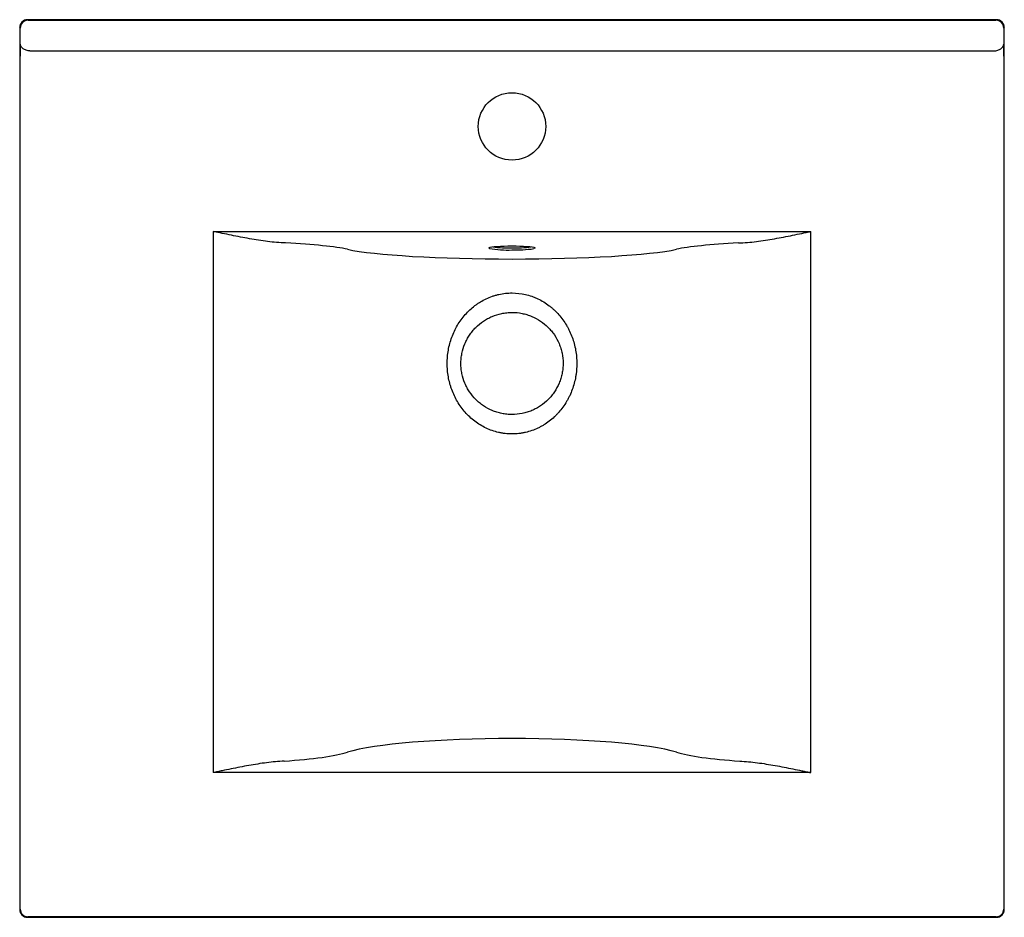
# Model space of a CAD drawing. Header units: millimetres. Extents: x 3982.361 to 3982.871, y 1771.605 to 1772.071.
import ezdxf

# ---------------------------------------------------------------- set-up
doc = ezdxf.new("R2010")
doc.units = ezdxf.units.MM
doc.layers.add('SANINDUSA', color=3, linetype='Continuous')

msp = doc.modelspace()

# ---------------------------------------------------------------- linework, layer by layer
at = {"layer": 'SANINDUSA'}
for p, q in [((3982.364543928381, 1772.07118999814), (3982.364859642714, 1772.070874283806)), ((3982.867348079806, 1772.07118999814), (3982.364543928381, 1772.07118999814)), ((3982.364859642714, 1772.070874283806), (3982.867032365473, 1772.070874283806)), ((3982.867032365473, 1772.070874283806), (3982.867348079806, 1772.07118999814)), ((3982.360860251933, 1772.066874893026), (3982.3605445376, 1772.067190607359)), ((3982.3605445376, 1772.067190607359), (3982.3605445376, 1771.609386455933)), ((3982.360860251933, 1772.05845095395), (3982.360860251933, 1772.066874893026)), ((3982.871347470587, 1772.067190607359), (3982.871031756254, 1772.066874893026)), ((3982.871031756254, 1772.066874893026), (3982.871031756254, 1772.05845095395)), ((3982.871347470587, 1771.609386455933), (3982.871347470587, 1772.067190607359)), ((3982.360807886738, 1771.609649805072), (3982.360807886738, 1772.052205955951)), ((3982.365890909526, 1772.054955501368), (3982.866001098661, 1772.054955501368)), ((3982.871084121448, 1772.052205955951), (3982.871084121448, 1771.609649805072)), ((3982.460946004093, 1771.96128651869), (3982.460946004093, 1771.680480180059)), ((3982.460946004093, 1771.96128651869), (3982.770946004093, 1771.96128651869)), ((3982.770946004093, 1771.680480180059), (3982.770946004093, 1771.96128651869)), ((3982.770946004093, 1771.680480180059), (3982.460946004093, 1771.680480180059)), ((3982.3605445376, 1771.609386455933), (3982.360807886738, 1771.609649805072)), ((3982.871084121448, 1771.609649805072), (3982.871347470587, 1771.609386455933)), ((3982.364807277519, 1771.605650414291), (3982.364543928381, 1771.605387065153)), ((3982.364543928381, 1771.605387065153), (3982.867348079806, 1771.605387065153)), ((3982.867084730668, 1771.605650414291), (3982.364807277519, 1771.605650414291)), ((3982.867348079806, 1771.605387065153), (3982.867084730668, 1771.605650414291))]:
    msp.add_line(p, q, dxfattribs=at)
at = {"layer": 'SANINDUSA', "flags": 128}
for points in [[(3982.604192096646, 1771.952527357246), (3982.604128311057, 1771.952556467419), (3982.603946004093, 1771.95273808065), (3982.604128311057, 1771.952919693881), (3982.604169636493, 1771.952939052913)], [(3982.604169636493, 1771.952939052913), (3982.604669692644, 1771.953095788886), (3982.605553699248, 1771.953261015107), (3982.606753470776, 1771.953410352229), (3982.608232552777, 1771.953539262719), (3982.609946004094, 1771.953643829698), (3982.611841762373, 1771.95372087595), (3982.613862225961, 1771.953768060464), (3982.615946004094, 1771.953783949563), (3982.618029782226, 1771.953768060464), (3982.620050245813, 1771.95372087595), (3982.621946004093, 1771.953643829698), (3982.62365945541, 1771.953539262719), (3982.625138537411, 1771.953410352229), (3982.626338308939, 1771.953261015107), (3982.627222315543, 1771.953095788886), (3982.627763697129, 1771.952919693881), (3982.627785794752, 1771.95290841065)], [(3982.627785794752, 1771.95290841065), (3982.627946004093, 1771.95273808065), (3982.627763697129, 1771.952556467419), (3982.627222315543, 1771.952380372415), (3982.627205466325, 1771.952376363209)]]:
    msp.add_lwpolyline(points, dxfattribs=at)
at = {"layer": 'SANINDUSA'}
msp.add_circle((3982.615946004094, 1772.015788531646), 0.0175, dxfattribs=at)
for centre, radius, start, end in [((3982.364861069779, 1772.066873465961), 0.004000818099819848, 90.02043702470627, 179.9795629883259), ((3982.867030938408, 1772.066873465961), 0.004000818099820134, 0.02043701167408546, 89.97956297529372), ((3982.613707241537, 1772.00331399), 0.05167030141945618, 259.3883539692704, 272.4832797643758), ((3982.614740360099, 1772.021310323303), 0.06854536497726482, 262.6782551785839, 271.0078270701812), ((3982.617617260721, 1772.012868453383), 0.06011612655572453, 268.4069451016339, 277.9069726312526), ((3982.617352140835, 1772.021544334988), 0.06986627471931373, 268.8467806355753, 278.107522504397), ((3982.364808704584, 1771.609651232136), 0.004000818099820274, 180.0204370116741, 269.9795629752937), ((3982.867083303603, 1771.609651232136), 0.004000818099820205, 270.0204370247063, 359.9795629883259)]:
    msp.add_arc(centre, radius, start, end, dxfattribs=at)
for centre, major_axis, ratio, start_param, end_param in [((3982.364545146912, 1772.067189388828), (0.002829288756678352, -0.002829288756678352), 0.99969545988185, 2.356346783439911, 3.926838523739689), ((3982.867346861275, 1772.067189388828), (-0.002829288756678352, -0.002829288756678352), 0.999695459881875, 2.356346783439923, 3.926838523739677), ((3982.360947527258, 1772.052205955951), (0, 0.007999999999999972), 0.01745506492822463, 0.6751315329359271, 1.570796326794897), ((3982.870944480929, 1772.052205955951), (0, 0.008000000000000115), 0.01745506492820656, 4.712388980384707, 5.608053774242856), ((3982.460946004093, 1771.949626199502), (0.07500000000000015, 0), 0.08748866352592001, 0.3799765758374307, 1.047379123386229), ((3982.770946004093, 1771.949626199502), (0.07500000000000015, 0), 0.08748866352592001, 2.09421353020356, 2.761616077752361), ((3982.615946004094, 1771.955042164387), (0.09190476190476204, 0), 0.08748866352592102, 3.521569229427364, 5.903208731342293), ((3982.615946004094, 1771.68685732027), (0.09190476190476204, 0), 0.1227845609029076, 0.3799765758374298, 2.761616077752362), ((3982.460946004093, 1771.694458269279), (0.07500000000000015, 0), 0.1227845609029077, 5.225528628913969, 5.903208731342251), ((3982.770946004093, 1771.694458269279), (0.07500000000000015, 0), 0.1227845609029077, 3.521569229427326, 4.199249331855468), ((3982.364545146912, 1771.609387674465), (0.002829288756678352, 0.002829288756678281), 0.9996954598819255, 2.356346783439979, 3.9268385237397), ((3982.867346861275, 1771.609387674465), (-0.002829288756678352, 0.002829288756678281), 0.9996954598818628, 2.356346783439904, 3.926838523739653)]:
    msp.add_ellipse(centre, major_axis=major_axis, ratio=ratio, start_param=start_param, end_param=end_param, dxfattribs=at)
for points, knots in [([(3982.36583855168, 1772.054955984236), (3982.365506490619, 1772.054960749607), (3982.365179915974, 1772.054992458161), (3982.364537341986, 1772.055106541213), (3982.364218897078, 1772.055190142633), (3982.363616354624, 1772.055399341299), (3982.363329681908, 1772.055524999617), (3982.362786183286, 1772.055814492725), (3982.362537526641, 1772.055973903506), (3982.362083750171, 1772.056316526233), (3982.361877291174, 1772.056501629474), (3982.361522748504, 1772.056879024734), (3982.361372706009, 1772.057072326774), (3982.361126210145, 1772.057466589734), (3982.361030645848, 1772.057667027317), (3982.360932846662, 1772.057964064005), (3982.360907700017, 1772.058062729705), (3982.36087258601, 1772.058258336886), (3982.360862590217, 1772.058356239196), (3982.360860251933, 1772.05845095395)], [0, 0, 0, 0, 0.1250000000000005, 0.1250000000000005, 0.2500000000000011, 0.2500000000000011, 0.3750000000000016, 0.3750000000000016, 0.5000000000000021, 0.5000000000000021, 0.6250000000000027, 0.6250000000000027, 0.7500000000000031, 0.7500000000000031, 0.8750000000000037, 0.8750000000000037, 0.9375000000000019, 0.9375000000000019, 1, 1, 1, 1]), ([(3982.866053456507, 1772.054955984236), (3982.866385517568, 1772.054960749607), (3982.866712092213, 1772.054992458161), (3982.867354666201, 1772.055106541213), (3982.867673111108, 1772.055190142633), (3982.868275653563, 1772.055399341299), (3982.868562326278, 1772.055524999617), (3982.869105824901, 1772.055814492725), (3982.869354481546, 1772.055973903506), (3982.869808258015, 1772.056316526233), (3982.870014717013, 1772.056501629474), (3982.870369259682, 1772.056879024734), (3982.870519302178, 1772.057072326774), (3982.870765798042, 1772.057466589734), (3982.870861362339, 1772.057667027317), (3982.870959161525, 1772.057964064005), (3982.87098430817, 1772.058062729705), (3982.871019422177, 1772.058258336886), (3982.87102941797, 1772.058356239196), (3982.871031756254, 1772.05845095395)], [0, 0, 0, 0, 0.1249999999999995, 0.1249999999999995, 0.249999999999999, 0.249999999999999, 0.3749999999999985, 0.3749999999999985, 0.499999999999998, 0.499999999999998, 0.6249999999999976, 0.6249999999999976, 0.749999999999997, 0.749999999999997, 0.8749999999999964, 0.8749999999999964, 0.9374999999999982, 0.9374999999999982, 1, 1, 1, 1]), ([(3982.498434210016, 1771.955309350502), (3982.496895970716, 1771.955351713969), (3982.495354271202, 1771.955449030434), (3982.492262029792, 1771.9557177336), (3982.490711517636, 1771.955889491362), (3982.487600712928, 1771.956286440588), (3982.48604043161, 1771.956511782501), (3982.482909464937, 1771.95700192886), (3982.481341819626, 1771.957266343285), (3982.476643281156, 1771.958099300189), (3982.473511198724, 1771.958707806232), (3982.468805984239, 1771.95965601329), (3982.467236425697, 1771.959978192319), (3982.464879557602, 1771.960466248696), (3982.464093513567, 1771.960629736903), (3982.462520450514, 1771.960957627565), (3982.461731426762, 1771.961122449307), (3982.460946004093, 1771.96128651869)], [0, 0, 0, 0, 0.125, 0.125, 0.2499999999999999, 0.2499999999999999, 0.3749999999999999, 0.3749999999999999, 0.4999999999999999, 0.4999999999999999, 0.75, 0.75, 0.8750000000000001, 0.8750000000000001, 0.9375, 0.9375, 1, 1, 1, 1]), ([(3982.733457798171, 1771.955309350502), (3982.73499603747, 1771.955351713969), (3982.736537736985, 1771.955449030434), (3982.739629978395, 1771.9557177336), (3982.741180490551, 1771.955889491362), (3982.744291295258, 1771.956286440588), (3982.745851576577, 1771.956511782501), (3982.748982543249, 1771.95700192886), (3982.750550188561, 1771.957266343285), (3982.755248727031, 1771.958099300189), (3982.758380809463, 1771.958707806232), (3982.763086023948, 1771.95965601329), (3982.76465558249, 1771.959978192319), (3982.767012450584, 1771.960466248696), (3982.76779849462, 1771.960629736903), (3982.769371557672, 1771.960957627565), (3982.770160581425, 1771.961122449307), (3982.770946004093, 1771.96128651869)], [0, 0, 0, 0, 0.1250000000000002, 0.1250000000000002, 0.2500000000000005, 0.2500000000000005, 0.3750000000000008, 0.3750000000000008, 0.500000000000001, 0.500000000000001, 0.7499999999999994, 0.7499999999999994, 0.8749999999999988, 0.8749999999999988, 0.9374999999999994, 0.9374999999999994, 1, 1, 1, 1]), ([(3982.615945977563, 1771.856195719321), (3982.617117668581, 1771.856195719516), (3982.618283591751, 1771.856262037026), (3982.620023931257, 1771.856459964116), (3982.620603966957, 1771.856542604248), (3982.621753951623, 1771.85673933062), (3982.622323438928, 1771.85685298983), (3982.624015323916, 1771.857240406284), (3982.625121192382, 1771.857560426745), (3982.627291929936, 1771.858315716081), (3982.628356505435, 1771.858751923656), (3982.629922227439, 1771.859494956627), (3982.630439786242, 1771.859757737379), (3982.631453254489, 1771.860306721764), (3982.631950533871, 1771.860593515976), (3982.633415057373, 1771.861489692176), (3982.634355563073, 1771.86213402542), (3982.636166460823, 1771.863516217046), (3982.637037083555, 1771.86425370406), (3982.638292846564, 1771.865427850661), (3982.638703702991, 1771.865831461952), (3982.639500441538, 1771.866654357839), (3982.639886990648, 1771.867074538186), (3982.641766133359, 1771.869215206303), (3982.643094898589, 1771.871057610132), (3982.644546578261, 1771.873522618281), (3982.644826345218, 1771.874023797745), (3982.645364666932, 1771.875042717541), (3982.645622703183, 1771.875559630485), (3982.64635784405, 1771.877119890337), (3982.646798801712, 1771.878177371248), (3982.647977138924, 1771.881401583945), (3982.64857294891, 1771.883619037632), (3982.649075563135, 1771.886479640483), (3982.649164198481, 1771.887057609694), (3982.649315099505, 1771.888211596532), (3982.649377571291, 1771.888788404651), (3982.649526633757, 1771.890518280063), (3982.649574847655, 1771.891670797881), (3982.64957373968, 1771.893974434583), (3982.649522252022, 1771.8951255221), (3982.649320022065, 1771.897426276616), (3982.649169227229, 1771.898576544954), (3982.648557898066, 1771.902021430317), (3982.647957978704, 1771.904242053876), (3982.646773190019, 1771.9074630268), (3982.646331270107, 1771.908518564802), (3982.64559572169, 1771.910074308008), (3982.645338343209, 1771.910588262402), (3982.644798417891, 1771.911606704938), (3982.644516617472, 1771.912109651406), (3982.643058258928, 1771.914576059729), (3982.641725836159, 1771.916412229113), (3982.639476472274, 1771.918967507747), (3982.638684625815, 1771.919785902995), (3982.637427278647, 1771.920959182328), (3982.636996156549, 1771.921341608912), (3982.636120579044, 1771.922079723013), (3982.635674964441, 1771.922436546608), (3982.633408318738, 1771.924160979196), (3982.631470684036, 1771.925347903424), (3982.628879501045, 1771.92657722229), (3982.628352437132, 1771.926809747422), (3982.62728100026, 1771.92724900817), (3982.626735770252, 1771.927455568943), (3982.62509585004, 1771.928025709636), (3982.623989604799, 1771.928342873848), (3982.620632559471, 1771.929110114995), (3982.618343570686, 1771.92937653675), (3982.614827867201, 1771.929383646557), (3982.613666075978, 1771.929318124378), (3982.611367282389, 1771.929062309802), (3982.610229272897, 1771.928871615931), (3982.6085394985, 1771.928489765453), (3982.607979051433, 1771.92834690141), (3982.606863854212, 1771.92802944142), (3982.606307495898, 1771.927854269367), (3982.604659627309, 1771.927284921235), (3982.603592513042, 1771.92684955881), (3982.601518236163, 1771.925871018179), (3982.600511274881, 1771.925327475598), (3982.599043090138, 1771.924435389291), (3982.59856080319, 1771.924125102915), (3982.59761069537, 1771.923477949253), (3982.597141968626, 1771.923139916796), (3982.594854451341, 1771.921401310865), (3982.593192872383, 1771.919847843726), (3982.590932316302, 1771.917285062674), (3982.590217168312, 1771.916390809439), (3982.588866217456, 1771.914527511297), (3982.588239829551, 1771.913569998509), (3982.586499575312, 1771.910622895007), (3982.585522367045, 1771.908559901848), (3982.584328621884, 1771.905314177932), (3982.583975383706, 1771.904201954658), (3982.583374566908, 1771.90196852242), (3982.583124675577, 1771.900843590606), (3982.582723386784, 1771.898577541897), (3982.582573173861, 1771.897436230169), (3982.582370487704, 1771.895137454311), (3982.582318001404, 1771.893979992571), (3982.582317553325, 1771.89223083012), (3982.582330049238, 1771.891644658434), (3982.582380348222, 1771.890480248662), (3982.58241814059, 1771.889900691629), (3982.582569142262, 1771.888169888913), (3982.582720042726, 1771.887026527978), (3982.583118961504, 1771.884759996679), (3982.583367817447, 1771.883637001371), (3982.583815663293, 1771.881967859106), (3982.583977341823, 1771.881414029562), (3982.584326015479, 1771.880311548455), (3982.584513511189, 1771.879761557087), (3982.585510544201, 1771.877042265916), (3982.586487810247, 1771.874975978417), (3982.588222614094, 1771.872034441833), (3982.588845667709, 1771.87108020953), (3982.590186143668, 1771.869226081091), (3982.590906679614, 1771.868323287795), (3982.593169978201, 1771.865751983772), (3982.594824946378, 1771.864203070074), (3982.597539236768, 1771.862132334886), (3982.598483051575, 1771.861484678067), (3982.600454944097, 1771.860279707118), (3982.601468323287, 1771.859732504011), (3982.603537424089, 1771.858751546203), (3982.604595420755, 1771.858317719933), (3982.606759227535, 1771.857564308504), (3982.607864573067, 1771.857243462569), (3982.609561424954, 1771.856854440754), (3982.610134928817, 1771.856739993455), (3982.611288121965, 1771.856542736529), (3982.61186637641, 1771.856460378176), (3982.613606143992, 1771.856262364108), (3982.614774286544, 1771.856195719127), (3982.615945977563, 1771.856195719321)], [0, 0, 0, 0, 0.01562500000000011, 0.01562500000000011, 0.02343750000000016, 0.02343750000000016, 0.03125000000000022, 0.03125000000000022, 0.04687500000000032, 0.04687500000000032, 0.06250000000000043, 0.06250000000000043, 0.07031250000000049, 0.07031250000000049, 0.07812500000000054, 0.07812500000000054, 0.0937500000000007, 0.0937500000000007, 0.1093750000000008, 0.1093750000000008, 0.1171875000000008, 0.1171875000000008, 0.1250000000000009, 0.1250000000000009, 0.1562500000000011, 0.1562500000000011, 0.1640625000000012, 0.1640625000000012, 0.1718750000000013, 0.1718750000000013, 0.1875000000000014, 0.1875000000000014, 0.2187500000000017, 0.2187500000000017, 0.2265625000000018, 0.2265625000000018, 0.2343750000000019, 0.2343750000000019, 0.2500000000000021, 0.2500000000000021, 0.2656250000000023, 0.2656250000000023, 0.2812500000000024, 0.2812500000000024, 0.3125000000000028, 0.3125000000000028, 0.3281250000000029, 0.3281250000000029, 0.335937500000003, 0.335937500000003, 0.3437500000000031, 0.3437500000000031, 0.3750000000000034, 0.3750000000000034, 0.3906250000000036, 0.3906250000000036, 0.3984375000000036, 0.3984375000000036, 0.4062500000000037, 0.4062500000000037, 0.4375000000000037, 0.4375000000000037, 0.4453125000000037, 0.4453125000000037, 0.4531250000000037, 0.4531250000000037, 0.4687500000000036, 0.4687500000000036, 0.5000000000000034, 0.5000000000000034, 0.5156250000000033, 0.5156250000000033, 0.5312500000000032, 0.5312500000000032, 0.5390625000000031, 0.5390625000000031, 0.5468750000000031, 0.5468750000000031, 0.5625000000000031, 0.5625000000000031, 0.5781250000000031, 0.5781250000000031, 0.585937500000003, 0.585937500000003, 0.593750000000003, 0.593750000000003, 0.6250000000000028, 0.6250000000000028, 0.6406250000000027, 0.6406250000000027, 0.6562500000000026, 0.6562500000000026, 0.6875000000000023, 0.6875000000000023, 0.7031250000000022, 0.7031250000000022, 0.7187500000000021, 0.7187500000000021, 0.734375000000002, 0.734375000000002, 0.7500000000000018, 0.7500000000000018, 0.7578125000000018, 0.7578125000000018, 0.7656250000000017, 0.7656250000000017, 0.7812500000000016, 0.7812500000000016, 0.7968750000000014, 0.7968750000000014, 0.8046875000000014, 0.8046875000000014, 0.8125000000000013, 0.8125000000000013, 0.8437500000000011, 0.8437500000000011, 0.859375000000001, 0.859375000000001, 0.8750000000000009, 0.8750000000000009, 0.9062500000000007, 0.9062500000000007, 0.9218750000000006, 0.9218750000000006, 0.9375000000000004, 0.9375000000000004, 0.9531250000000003, 0.9531250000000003, 0.9687500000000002, 0.9687500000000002, 0.9765625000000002, 0.9765625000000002, 0.9843750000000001, 0.9843750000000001, 1, 1, 1, 1]), ([(3982.615946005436, 1771.866288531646), (3982.617733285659, 1771.866288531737), (3982.619492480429, 1771.866467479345), (3982.622091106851, 1771.866995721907), (3982.622952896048, 1771.867216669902), (3982.624625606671, 1771.867734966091), (3982.625441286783, 1771.868033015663), (3982.627033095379, 1771.868703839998), (3982.627809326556, 1771.869076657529), (3982.629323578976, 1771.869896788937), (3982.630063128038, 1771.870345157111), (3982.632213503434, 1771.871797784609), (3982.633523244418, 1771.872884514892), (3982.635319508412, 1771.874687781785), (3982.635889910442, 1771.87531795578), (3982.636974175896, 1771.876639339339), (3982.637488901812, 1771.877332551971), (3982.63891868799, 1771.8794678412), (3982.639731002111, 1771.880975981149), (3982.64073416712, 1771.883378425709), (3982.641033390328, 1771.88420724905), (3982.641544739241, 1771.885880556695), (3982.641758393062, 1771.886727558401), (3982.642101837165, 1771.88844258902), (3982.642231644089, 1771.889310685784), (3982.642361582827, 1771.890629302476), (3982.642394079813, 1771.891071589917), (3982.64243685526, 1771.891961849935), (3982.642446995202, 1771.892408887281), (3982.642441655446, 1771.894626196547), (3982.642261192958, 1771.896367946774), (3982.641738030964, 1771.898935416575), (3982.641521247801, 1771.899783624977), (3982.641000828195, 1771.90146494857), (3982.640701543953, 1771.902283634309), (3982.639696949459, 1771.904667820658), (3982.638884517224, 1771.90616745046), (3982.637453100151, 1771.908294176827), (3982.63693727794, 1771.908985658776), (3982.635849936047, 1771.910304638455), (3982.635278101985, 1771.910933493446), (3982.633477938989, 1771.912732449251), (3982.632164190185, 1771.913817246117), (3982.629295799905, 1771.915745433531), (3982.627781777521, 1771.916561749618), (3982.625384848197, 1771.917565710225), (3982.624564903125, 1771.917863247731), (3982.623301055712, 1771.918251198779), (3982.622875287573, 1771.918370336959), (3982.622021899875, 1771.918586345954), (3982.621593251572, 1771.918683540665), (3982.619440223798, 1771.919115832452), (3982.617686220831, 1771.919291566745), (3982.615007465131, 1771.919286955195), (3982.614118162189, 1771.919240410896), (3982.612789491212, 1771.919103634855), (3982.612346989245, 1771.919046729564), (3982.611472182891, 1771.918911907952), (3982.611038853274, 1771.918833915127), (3982.608892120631, 1771.9183925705), (3982.607237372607, 1771.917876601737), (3982.605242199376, 1771.917034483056), (3982.604846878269, 1771.916856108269), (3982.604063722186, 1771.91647925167), (3982.603675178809, 1771.916280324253), (3982.602533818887, 1771.915660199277), (3982.601800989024, 1771.915213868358), (3982.59968223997, 1771.913780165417), (3982.598374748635, 1771.912698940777), (3982.596866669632, 1771.911184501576), (3982.596570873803, 1771.910872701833), (3982.59599743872, 1771.910238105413), (3982.59571922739, 1771.90991479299), (3982.594909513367, 1771.908926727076), (3982.594402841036, 1771.908243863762), (3982.593455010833, 1771.906828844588), (3982.593013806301, 1771.906096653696), (3982.592198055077, 1771.904579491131), (3982.591822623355, 1771.903791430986), (3982.590821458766, 1771.901391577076), (3982.590311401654, 1771.899732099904), (3982.589791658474, 1771.897144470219), (3982.589659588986, 1771.896260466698), (3982.589486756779, 1771.894502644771), (3982.589444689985, 1771.893624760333), (3982.589447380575, 1771.891870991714), (3982.589492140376, 1771.890995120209), (3982.589624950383, 1771.889682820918), (3982.589680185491, 1771.889245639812), (3982.589812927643, 1771.888371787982), (3982.589890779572, 1771.887933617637), (3982.590331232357, 1771.885770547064), (3982.590845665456, 1771.884118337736), (3982.591842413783, 1771.881742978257), (3982.592212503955, 1771.880968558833), (3982.592825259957, 1771.879832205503), (3982.593039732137, 1771.879456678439), (3982.593485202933, 1771.878719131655), (3982.593715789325, 1771.878357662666), (3982.594907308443, 1771.876585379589), (3982.595982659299, 1771.875278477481), (3982.597482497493, 1771.873774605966), (3982.597790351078, 1771.873480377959), (3982.598422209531, 1771.872905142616), (3982.598747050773, 1771.872623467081), (3982.599739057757, 1771.871804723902), (3982.600423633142, 1771.871293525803), (3982.602547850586, 1771.869861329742), (3982.604057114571, 1771.869040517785), (3982.606477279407, 1771.868022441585), (3982.607297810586, 1771.867724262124), (3982.608962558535, 1771.867210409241), (3982.60980738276, 1771.866994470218), (3982.611523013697, 1771.866645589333), (3982.612393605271, 1771.866512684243), (3982.613719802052, 1771.866378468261), (3982.6141648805, 1771.866344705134), (3982.615054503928, 1771.866299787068), (3982.61549918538, 1771.866288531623), (3982.615946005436, 1771.866288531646)], [0, 0, 0, 0, 0.03125000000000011, 0.03125000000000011, 0.04687500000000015, 0.04687500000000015, 0.06250000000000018, 0.06250000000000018, 0.07812500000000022, 0.07812500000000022, 0.09375000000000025, 0.09375000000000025, 0.1250000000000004, 0.1250000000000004, 0.1406250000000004, 0.1406250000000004, 0.1562500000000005, 0.1562500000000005, 0.1875000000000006, 0.1875000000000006, 0.2031250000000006, 0.2031250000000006, 0.2187500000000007, 0.2187500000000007, 0.2343750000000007, 0.2343750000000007, 0.2421875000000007, 0.2421875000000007, 0.2500000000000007, 0.2500000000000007, 0.2812500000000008, 0.2812500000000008, 0.2968750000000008, 0.2968750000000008, 0.3125000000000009, 0.3125000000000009, 0.343750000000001, 0.343750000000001, 0.3593750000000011, 0.3593750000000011, 0.3750000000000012, 0.3750000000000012, 0.4062500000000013, 0.4062500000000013, 0.4375000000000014, 0.4375000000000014, 0.4531250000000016, 0.4531250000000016, 0.4609375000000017, 0.4609375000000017, 0.4687500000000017, 0.4687500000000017, 0.5000000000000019, 0.5000000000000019, 0.515625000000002, 0.515625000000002, 0.523437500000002, 0.523437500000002, 0.531250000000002, 0.531250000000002, 0.5625000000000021, 0.5625000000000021, 0.5703125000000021, 0.5703125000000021, 0.5781250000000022, 0.5781250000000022, 0.5937500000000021, 0.5937500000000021, 0.6250000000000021, 0.6250000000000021, 0.6328125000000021, 0.6328125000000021, 0.6406250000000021, 0.6406250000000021, 0.6562500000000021, 0.6562500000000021, 0.671875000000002, 0.671875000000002, 0.687500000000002, 0.687500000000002, 0.718750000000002, 0.718750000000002, 0.7343750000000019, 0.7343750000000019, 0.7500000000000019, 0.7500000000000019, 0.7656250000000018, 0.7656250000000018, 0.7734375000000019, 0.7734375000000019, 0.7812500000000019, 0.7812500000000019, 0.8125000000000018, 0.8125000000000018, 0.8281250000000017, 0.8281250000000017, 0.8359375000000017, 0.8359375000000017, 0.8437500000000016, 0.8437500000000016, 0.8750000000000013, 0.8750000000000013, 0.8828125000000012, 0.8828125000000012, 0.8906250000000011, 0.8906250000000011, 0.906250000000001, 0.906250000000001, 0.9375000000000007, 0.9375000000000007, 0.9531250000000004, 0.9531250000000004, 0.9687500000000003, 0.9687500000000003, 0.9843750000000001, 0.9843750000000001, 0.9921875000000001, 0.9921875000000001, 1, 1, 1, 1]), ([(3982.497764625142, 1771.686435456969), (3982.496252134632, 1771.686378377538), (3982.494736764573, 1771.686271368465), (3982.49169836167, 1771.685989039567), (3982.490175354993, 1771.685813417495), (3982.487120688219, 1771.685412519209), (3982.485589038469, 1771.685187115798), (3982.482516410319, 1771.684699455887), (3982.480975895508, 1771.684437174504), (3982.476360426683, 1771.683613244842), (3982.473284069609, 1771.683013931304), (3982.468663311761, 1771.682081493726), (3982.467122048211, 1771.681764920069), (3982.464807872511, 1771.681285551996), (3982.464036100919, 1771.681125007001), (3982.462491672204, 1771.680803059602), (3982.461716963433, 1771.680641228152), (3982.460946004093, 1771.680480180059)], [0, 0, 0, 0, 0.1250000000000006, 0.1250000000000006, 0.2500000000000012, 0.2500000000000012, 0.3750000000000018, 0.3750000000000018, 0.5000000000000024, 0.5000000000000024, 0.7500000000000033, 0.7500000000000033, 0.8750000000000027, 0.8750000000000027, 0.9375000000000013, 0.9375000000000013, 1, 1, 1, 1]), ([(3982.734127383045, 1771.686435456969), (3982.735639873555, 1771.686378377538), (3982.737155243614, 1771.686271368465), (3982.740193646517, 1771.685989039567), (3982.741716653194, 1771.685813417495), (3982.744771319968, 1771.685412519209), (3982.746302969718, 1771.685187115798), (3982.749375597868, 1771.684699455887), (3982.750916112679, 1771.684437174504), (3982.755531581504, 1771.683613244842), (3982.758607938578, 1771.683013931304), (3982.763228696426, 1771.682081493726), (3982.764769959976, 1771.681764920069), (3982.767084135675, 1771.681285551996), (3982.767855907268, 1771.681125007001), (3982.769400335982, 1771.680803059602), (3982.770175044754, 1771.680641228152), (3982.770946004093, 1771.680480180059)], [0, 0, 0, 0, 0.1250000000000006, 0.1250000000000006, 0.2500000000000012, 0.2500000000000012, 0.3750000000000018, 0.3750000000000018, 0.5000000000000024, 0.5000000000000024, 0.7500000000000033, 0.7500000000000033, 0.8750000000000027, 0.8750000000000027, 0.9375000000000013, 0.9375000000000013, 1, 1, 1, 1])]:
    msp.add_open_spline(points, degree=3, knots=knots, dxfattribs=at)
for points, degree in [([(3982.365890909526, 1772.054955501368), (3982.365873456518, 1772.054955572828), (3982.365856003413, 1772.054955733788), (3982.36583855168, 1772.054955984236)], 3), ([(3982.866053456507, 1772.054955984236), (3982.866036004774, 1772.054955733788), (3982.866018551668, 1772.054955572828), (3982.866001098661, 1772.054955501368)], 3), ([(3982.604586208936, 1771.953027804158), (3982.60458006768, 1771.953023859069)], 1)]:
    msp.add_open_spline(points, degree=degree, dxfattribs=at)

doc.saveas('drawing.dxf')
